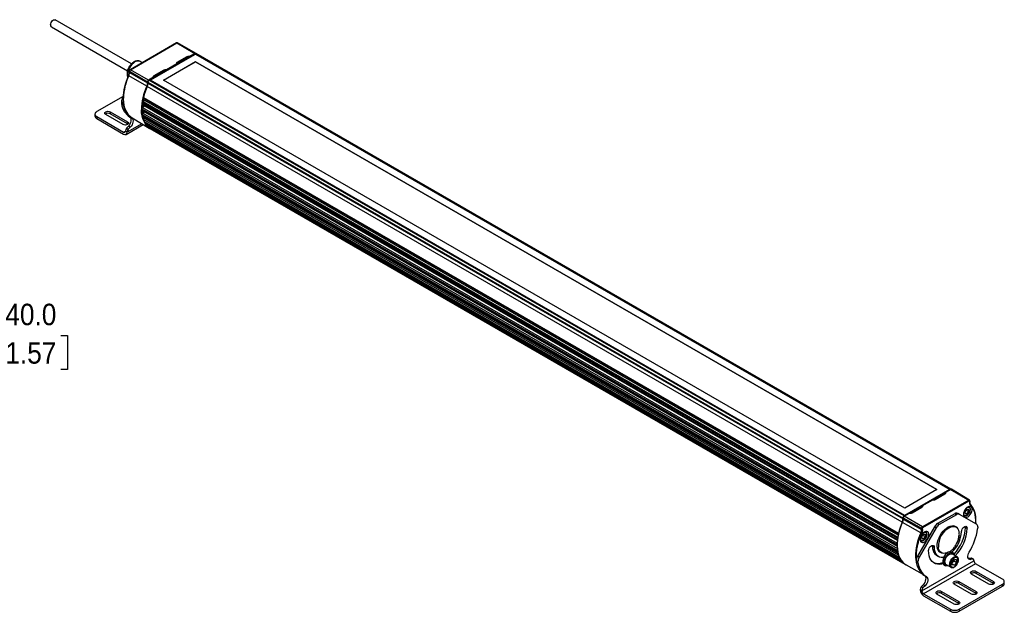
# Model space of a CAD drawing. Header units: millimetres. Extents: x 29 to 1295, y 0 to 796.
# Tile 4 of 4: x 806 to 1287, y 507 to 796. Entities that reach past the tile are written whole.
import ezdxf

# ---------------------------------------------------------------- set-up
doc = ezdxf.new("R2010")
doc.units = ezdxf.units.MM
doc.header["$LTSCALE"] = 3
doc.linetypes.add('SLD-Solid', pattern=[0])
doc.layers.add('DIMENSIONS', color=140, linetype='SLD-Solid', lineweight=25)
doc.styles.add('SLDTEXTSTYLE0', font='GOTHIC.TTF', dxfattribs={"width": 0.913})
doc.dimstyles.new('SLDDIMSTYLE1', dxfattribs={"dimtxt": 10.5, "dimasz": 10.5, "dimexe": 0, "dimexo": 0.0625, "dimgap": 2.625, "dimtad": 0, "dimtih": 1, "dimtoh": 1, "dimdec": 1, "dimrnd": 1e-09, "dimzin": 4, "dimdsep": 46, "dimtxsty": 'SLDTEXTSTYLE0', "dimsah": 1, "dimcen": 0.09, "dimadec": 0, "dimazin": 1, "dimtfac": 1, "dimtdec": 1, "dimtofl": 0, "dimtmove": 0, "dimatfit": 3, "dimfxl": 0, "dimfrac": 2, "dimtolj": 1, "dimtzin": 12, "dimarcsym": 0})

# ---------------------------------------------------------------- blocks, each defined once
blk = doc.blocks.new('_D_15')
at = {"layer": 'DIMENSIONS'}
for p, q in [((697.85, 696.66), (772.37, 696.66)), ((762.85, 696.66), (762.85, 656.66)), ((697.85, 656.66), (723.85, 656.66)), ((729.85, 656.66), (772.37, 656.66)), ((762.85, 642.01), (762.85, 656.66)), ((781.9, 642.01), (762.85, 642.01)), ((798.56, 641.93), (795.36, 641.93)), ((795.36, 641.93), (795.36, 625.26)), ((825.71, 641.93), (828.91, 641.93)), ((828.91, 641.93), (828.91, 625.26)), ((795.36, 625.26), (798.56, 625.26)), ((828.91, 625.26), (825.71, 625.26))]:
    blk.add_line(p, q, dxfattribs=at)
for points in [[(762.85, 696.66), (759.85, 686.16), (765.85, 686.16)], [(762.85, 656.66), (765.85, 667.16), (759.85, 667.16)]]:
    blk.add_solid(points, dxfattribs=at)
at = {"layer": 'DIMENSIONS', "char_height": 10.5, "attachment_point": 1, "style": 'SLDTEXTSTYLE0'}
for s, insert in [('40.0', (798.56, 657.48)), ('1.57', (798.56, 638.67))]:
    blk.add_mtext(s, dxfattribs=dict(at, insert=insert))

msp = doc.modelspace()

# ---------------------------------------------------------------- linework, layer by layer
for p, q in [((860.26, 774.84), (823, 796.35)), ((821.05, 792.98), (858.31, 771.46)), ((882.22, 785.05), (859.53, 771.95)), ((859.68, 771.94), (882.37, 785.04)), ((882.37, 785.04), (891.28, 779.98)), ((891.62, 780.02), (882.66, 785.07)), ((865.47, 775.38), (864.42, 775.99)), ((891.28, 779.98), (868.59, 766.88)), ((869.31, 766.81), (891.18, 779.43)), ((891.52, 779.53), (869.46, 766.8)), ((875.82, 766.8), (891.52, 775.86)), ((891.52, 775.81), (875.86, 766.77)), ((882.64, 775.59), (887.44, 778.36)), ((891.28, 779.98), (888.79, 778.54)), ((891.18, 779.6), (891.18, 779.44)), ((891.41, 779.47), (891.18, 779.6)), ((891.5, 779.91), (891.29, 779.79)), ((1260.52, 566.63), (891.29, 779.79)), ((891.5, 779.91), (1260.73, 566.76)), ((891.52, 779.53), (1260.42, 566.57)), ((891.52, 775.86), (1254.05, 566.57)), ((891.52, 775.86), (891.52, 775.81)), ((1254.01, 566.55), (891.52, 775.81)), ((1261.11, 566.79), (891.87, 779.95)), ((859.18, 771.35), (859.18, 770.8)), ((859.27, 771.23), (868.1, 766.04)), ((859.27, 770.68), (859.27, 771.23)), ((859.27, 770.68), (868.1, 765.49)), ((868.59, 766.88), (859.68, 771.94)), ((871.4, 769.1), (876.21, 771.88)), ((882.49, 774.91), (877.37, 771.95)), ((867.72, 763.85), (858.87, 768.98)), ((868.1, 766.04), (868.1, 765.49)), ((868.27, 765.81), (1237.51, 552.65)), ((868.27, 765.81), (868.27, 765.34)), ((871.08, 768.32), (868.59, 766.88)), ((869.01, 766.93), (868.8, 766.81)), ((1238.04, 553.65), (868.8, 766.81)), ((1238.25, 553.77), (869.01, 766.93)), ((1238.32, 553.78), (869.09, 766.94)), ((869.46, 766.8), (869.46, 766.72)), ((1238.35, 553.84), (869.46, 766.8)), ((1238.35, 557.51), (875.82, 766.8)), ((1237.14, 550.58), (867.9, 763.74)), ((868.27, 765.34), (1237.51, 552.18)), ((856.15, 758.91), (843.24, 751.46)), ((855.35, 756.22), (856.2, 755.73)), ((855.35, 756.22), (855.35, 755.75)), ((855.97, 758.31), (856.22, 758.75)), ((855.97, 758.31), (856.13, 758.22)), ((865.57, 755.94), (1234.8, 542.78)), ((865.88, 756.42), (1234.99, 543.33)), ((866.06, 758.41), (1235.3, 545.25)), ((866.78, 756.94), (866.12, 756.55)), ((866.14, 758.08), (1235.26, 544.98)), ((1235.17, 544.27), (866.78, 756.94)), ((849.88, 751.37), (858.36, 746.47)), ((849.88, 751.37), (849.88, 750.39)), ((855.35, 755.75), (856.2, 755.26)), ((856.24, 754.82), (855.39, 755.31)), ((856.2, 755.26), (856.2, 755.73)), ((865.3, 752.89), (1234.54, 539.73)), ((1234.54, 539.04), (865.3, 752.19)), ((865.4, 752), (1234.59, 538.87)), ((1234.7, 542.05), (865.47, 755.21)), ((865.56, 754.95), (1234.71, 541.84)), ((865.69, 750.59), (865.57, 751.9)), ((865.62, 753.43), (1234.66, 540.39)), ((865.64, 754.42), (865.69, 754.87)), ((866.78, 754.1), (865.79, 753.53)), ((865.9, 750.73), (865.81, 751.76)), ((866.74, 751.22), (865.9, 750.73)), ((866.89, 754.18), (866.78, 754.1)), ((1234.79, 541.66), (866.78, 754.1)), ((842.36, 750.23), (842.36, 749.25)), ((843.24, 749.01), (843.24, 748.03)), ((843.24, 749.01), (856.39, 741.42)), ((843.24, 748.03), (856.39, 740.44)), ((856.11, 745.18), (847.63, 750.07)), ((858.36, 745.49), (849.88, 750.39)), ((858.36, 745.49), (858.36, 746.47)), ((859.47, 748.8), (860.31, 748.31)), ((860.54, 748.37), (868.86, 743.45)), ((865.47, 750.06), (1234.7, 536.91)), ((1234.8, 536.29), (865.57, 749.45)), ((865.65, 749.31), (1234.89, 536.15)), ((865.78, 750.67), (1234.74, 537.67)), ((1235.3, 534.4), (866.06, 747.55)), ((1235.14, 535.32), (866.36, 748.21)), ((866.78, 748.45), (866.42, 748.24)), ((866.43, 746.62), (1235.67, 533.46)), ((866.46, 746.59), (1235.69, 533.44)), ((866.94, 748.57), (866.78, 748.45)), ((1235.01, 535.88), (866.78, 748.45)), ((867.04, 746.17), (866.97, 746.3)), ((856.39, 741.42), (857.24, 741.91)), ((857.24, 742.05), (858.08, 741.56)), ((857.24, 742.05), (857.24, 741.91)), ((857.59, 740.32), (865.98, 745.16)), ((857.79, 743.29), (858.79, 744.3)), ((857.79, 743.29), (858.63, 742.8)), ((865.28, 745.57), (858.08, 741.42)), ((858.08, 741.42), (858.08, 741.56)), ((858.58, 745.33), (858.36, 745.49)), ((858.63, 742.8), (859.64, 743.81)), ((859.64, 743.81), (858.79, 744.3)), ((1236.21, 532.54), (866.97, 745.7)), ((1236.21, 532.44), (866.97, 745.6)), ((867.63, 744.66), (1236.87, 531.51)), ((867.64, 744.65), (1236.88, 531.49)), ((1237.58, 530.81), (868.34, 743.97)), ((1237.6, 530.72), (868.36, 743.88)), ((869.21, 743.2), (1238.45, 530.04)), ((869.21, 743.2), (1238.44, 530.05)), ((869.21, 743.2), (869.21, 743.2)), ((870.1, 742.68), (870.11, 742.68)), ((870.11, 742.68), (1239.34, 529.53)), ((1238.12, 553.56), (1260.81, 566.66)), ((1260.42, 566.57), (1238.35, 553.84)), ((1254.05, 566.57), (1238.35, 557.51)), ((1253.19, 561.67), (1258, 564.44)), ((1258, 564.45), (1253.2, 561.67)), ((1258.21, 564.63), (1258.22, 564.64)), ((1258.33, 565.22), (1260.82, 566.66)), ((1260.42, 566.57), (1260.42, 566.5)), ((1260.52, 566.63), (1260.73, 566.76)), ((1260.69, 566.68), (1260.67, 566.67)), ((1260.82, 566.66), (1269.73, 561.42)), ((1270.02, 561.45), (1261.16, 566.69)), ((1246.91, 558.63), (1252.03, 561.59)), ((1269.73, 561.42), (1247.04, 548.32)), ((1247.25, 547.96), (1269.94, 561.06)), ((1270.14, 560.94), (1270.14, 560.39)), ((1270.22, 560.51), (1270.22, 561.06)), ((1238.04, 553.65), (1238.25, 553.77)), ((1238.13, 553.56), (1240.62, 555)), ((1238.35, 553.77), (1238.35, 553.84)), ((1241.95, 555.18), (1246.76, 557.96)), ((1246.77, 557.96), (1241.96, 555.19)), ((1246.92, 558.08), (1246.96, 558.11)), ((1262.81, 554.77), (1254.38, 549.91)), ((1263.65, 554.28), (1255.23, 549.42)), ((1263.65, 554.28), (1262.81, 554.77)), ((1265.12, 554.43), (1264.28, 554.92)), ((1273.44, 549.63), (1265.12, 554.43)), ((1267.24, 553.82), (1267.13, 553.9)), ((1267.13, 553.87), (1267.29, 553.78)), ((1267.18, 554.95), (1267.25, 555.36)), ((1267.29, 553.78), (1267.24, 553.82)), ((1267.93, 555.95), (1268.78, 557)), ((1267.93, 554.81), (1267.93, 555.95)), ((1267.93, 555.23), (1268.78, 554.74)), ((1268.78, 554.74), (1267.93, 554.81)), ((1268.56, 556.41), (1268.53, 556.69)), ((1268.56, 556.41), (1269.62, 555.79)), ((1268.78, 557), (1269.62, 556.92)), ((1269.62, 555.79), (1268.78, 554.74)), ((1269.62, 556.92), (1269.62, 555.79)), ((1269.65, 558.28), (1269.86, 558.19)), ((1269.84, 558.2), (1269.68, 558.29)), ((1246.24, 545.37), (1237.26, 550.53)), ((1237.51, 552.18), (1237.51, 552.65)), ((1237.64, 552.71), (1246.63, 547.61)), ((1237.64, 552.16), (1237.64, 552.71)), ((1237.64, 552.16), (1246.63, 547.06)), ((1247.04, 548.32), (1238.13, 553.56)), ((1255.23, 549.42), (1254.38, 549.91)), ((1273.1, 550.23), (1273.06, 549.84)), ((1273.18, 550.5), (1273.19, 550.85)), ((1252.91, 548.36), (1244.6, 533.96)), ((1253.76, 547.87), (1245.45, 533.47)), ((1246.63, 547.61), (1246.63, 547.06)), ((1246.71, 543.7), (1247.56, 544.75)), ((1247.05, 547.06), (1247.05, 547.61)), ((1247.35, 544.16), (1247.32, 544.45)), ((1247.35, 544.16), (1248.41, 543.55)), ((1247.56, 544.75), (1248.41, 544.68)), ((1248.41, 544.68), (1248.41, 543.55)), ((1248.44, 546.03), (1248.64, 545.94)), ((1248.62, 545.95), (1248.47, 546.04)), ((1253.76, 547.87), (1252.91, 548.36)), ((1263.47, 548.14), (1262.3, 548.81)), ((1262.93, 548.45), (1262.67, 548.72)), ((1268.03, 548.09), (1267.96, 548.57)), ((1268.03, 548.09), (1268.88, 547.6)), ((1274.06, 548.26), (1274.06, 547.79)), ((1234.8, 541.8), (1234.69, 540.67)), ((1246.02, 541.57), (1245.91, 541.66)), ((1245.92, 541.62), (1246.07, 541.54)), ((1245.97, 542.7), (1246.03, 543.11)), ((1246.07, 541.54), (1246.02, 541.57)), ((1246.71, 542.57), (1246.71, 543.7)), ((1246.71, 542.98), (1247.56, 542.49)), ((1247.56, 542.49), (1246.71, 542.57)), ((1248.41, 543.55), (1247.56, 542.49)), ((1251.91, 538.78), (1251.83, 539.26)), ((1252.76, 538.29), (1251.91, 538.78)), ((1253.87, 534.46), (1254.72, 533.97)), ((1255.1, 536.34), (1256.27, 535.67)), ((1261.92, 535.57), (1261.24, 535.96)), ((1263.91, 533.73), (1261.62, 535.05)), ((1235.74, 533.43), (1235.8, 533.44)), ((1236.23, 532.62), (1236.21, 532.54)), ((1236.94, 531.49), (1236.98, 531.51)), ((1237.58, 530.85), (1237.58, 530.81)), ((1238.69, 529.96), (1238.53, 530.05)), ((1239.07, 529.73), (1246.9, 525.32)), ((1243.98, 531.87), (1244.83, 531.38)), ((1243.98, 531.87), (1243.98, 531.4)), ((1244.83, 530.91), (1243.98, 531.4)), ((1244.86, 530.47), (1244.02, 530.96)), ((1245.45, 533.47), (1244.6, 533.96)), ((1244.83, 530.91), (1244.83, 531.38)), ((1246.71, 517.07), (1272.17, 531.76)), ((1273.02, 530.29), (1247.56, 515.6)), ((1257.64, 529.72), (1258.32, 529.33)), ((1258.62, 529.85), (1260.91, 528.53)), ((1261.61, 531.08), (1262.67, 532.4)), ((1261.61, 529.66), (1261.61, 531.08)), ((1261.61, 530.18), (1262.67, 529.57)), ((1262.67, 529.57), (1261.61, 529.66)), ((1262.45, 531.62), (1262.4, 532.07)), ((1262.45, 531.62), (1263.73, 530.89)), ((1262.67, 532.4), (1263.73, 532.3)), ((1263.73, 530.89), (1262.67, 529.57)), ((1263.73, 532.3), (1263.73, 530.89)), ((1269.5, 532.84), (1269.77, 532.86)), ((1270.77, 533), (1269.77, 532.86)), ((1269.77, 532.86), (1270.62, 532.37)), ((1271.62, 532.51), (1270.62, 532.37)), ((1271.62, 532.51), (1270.77, 533)), ((1271.92, 532.46), (1271.07, 532.95)), ((1272.17, 531.91), (1272.17, 531.76)), ((1286.17, 522.7), (1273.02, 530.29)), ((1260.91, 528.53), (1260.88, 528.55)), ((1279.53, 520.34), (1271.05, 525.24)), ((1273.29, 526.53), (1281.78, 521.64)), ((1273.29, 525.55), (1273.29, 526.53)), ((1281.78, 520.66), (1273.29, 525.55)), ((1248.09, 524.45), (1248.94, 523.96)), ((1271.05, 515.44), (1262.56, 520.34)), ((1264.81, 521.64), (1273.29, 516.74)), ((1264.81, 520.66), (1264.81, 521.64)), ((1273.29, 515.76), (1264.81, 520.66)), ((1264.96, 508.01), (1286.17, 520.25)), ((1281.78, 520.66), (1281.78, 521.64)), ((1282, 520.5), (1281.78, 520.66)), ((1286.17, 519.27), (1286.17, 520.25)), ((1287.05, 520.5), (1287.05, 521.48)), ((1245.87, 517.7), (1246.71, 517.21)), ((1245.87, 517.7), (1245.87, 517.56)), ((1247.42, 519.95), (1246.41, 518.94)), ((1247.26, 518.45), (1246.41, 518.94)), ((1246.71, 517.07), (1246.71, 517.21)), ((1248.27, 519.46), (1247.26, 518.45)), ((1248.27, 519.46), (1247.42, 519.95)), ((1247.56, 515.6), (1260.71, 508.01)), ((1262.56, 510.54), (1254.07, 515.44)), ((1256.32, 516.74), (1264.81, 511.84)), ((1256.32, 515.76), (1256.32, 516.74)), ((1264.81, 510.86), (1256.32, 515.76)), ((1264.96, 507.03), (1286.17, 519.27)), ((1273.29, 515.76), (1273.29, 516.74)), ((1273.51, 515.6), (1273.29, 515.76)), ((1247.56, 514.62), (1260.71, 507.03)), ((1264.81, 510.86), (1264.81, 511.84)), ((1265.03, 510.7), (1264.81, 510.86)), ((1260.71, 508.01), (1260.71, 507.03)), ((1264.96, 508.01), (1264.96, 507.03))]:
    msp.add_line(p, q)
at = {"flags": 128}
for points in [[(820.64, 793.87), (820.72, 794.43), (820.93, 795.01), (821.27, 795.56), (821.68, 796.01), (822.14, 796.32), (822.58, 796.44), (822.96, 796.38), (823, 796.35)], [(861.9, 775.75), (861.16, 775.23), (860.46, 774.56), (859.81, 773.76), (859.26, 772.86), (858.83, 771.92), (858.52, 770.96), (858.37, 770.03), (858.37, 769.17), (858.52, 768.42), (858.53, 768.4)], [(860.54, 748.37), (859.9, 748.81), (858.98, 749.63), (858.18, 750.63), (857.52, 751.78), (856.99, 753.09), (856.61, 754.53), (856.38, 756.1), (856.29, 757.77), (856.29, 758.12)], [(847.63, 750.07), (847.28, 750.37), (847.16, 750.72), (847.28, 751.07), (847.63, 751.37), (848.14, 751.57), (848.75, 751.64), (849.36, 751.57), (849.88, 751.37)], [(868.35, 743.9), (867.83, 744.4), (867.03, 745.4), (866.36, 746.56), (865.83, 747.88), (865.45, 749.33), (865.21, 750.9), (865.13, 752.32)], [(858.36, 746.47), (858.71, 746.18), (858.83, 745.82), (858.71, 745.47), (858.36, 745.18), (857.84, 744.98), (857.24, 744.91), (856.63, 744.98), (856.11, 745.18)], [(858.79, 744.3), (859.26, 744.86), (859.65, 745.49), (859.94, 746.17), (860.11, 746.85), (860.16, 747.49), (860.07, 748.04), (859.86, 748.47), (859.57, 748.74)], [(860.38, 748.27), (860.71, 747.98), (860.92, 747.55), (861.01, 747), (860.96, 746.36), (860.79, 745.68), (860.5, 745), (860.11, 744.37), (859.64, 743.81)], [(867.63, 744.66), (867.64, 744.65), (867.64, 744.65)], [(868.36, 744.24), (868.36, 744.16), (868.34, 743.97)], [(1261.23, 566.65), (1261.2, 566.71), (1261.13, 566.78), (1261.05, 566.82), (1260.95, 566.83), (1260.85, 566.81), (1260.73, 566.76)], [(1267.08, 554.4), (1267.16, 553.78), (1267.39, 553.3), (1267.75, 553), (1268.22, 552.89), (1268.77, 552.98), (1269.35, 553.26), (1269.91, 553.73), (1270.42, 554.33), (1270.85, 555.03), (1271.15, 555.77), (1271.3, 556.5), (1271.3, 557.17), (1271.15, 557.72), (1270.85, 558.12), (1270.42, 558.33), (1269.91, 558.34), (1269.35, 558.15), (1268.77, 557.77), (1268.22, 557.24), (1267.75, 556.58), (1267.39, 555.85), (1267.16, 555.11), (1267.08, 554.4)], [(1268.52, 557.51), (1268.78, 557.71), (1269.36, 557.92), (1269.65, 557.91), (1269.9, 557.82), (1270.11, 557.64), (1270.26, 557.4), (1270.37, 556.79), (1270.26, 556.05), (1270.11, 555.63), (1269.9, 555.22), (1269.65, 554.83), (1269.36, 554.5), (1268.78, 554.03), (1268.19, 553.82), (1267.91, 553.83), (1267.65, 553.92), (1267.44, 554.1), (1267.3, 554.34), (1267.18, 554.95), (1267.18, 554.95)], [(1245.86, 542.15), (1245.94, 541.54), (1246.17, 541.06), (1246.54, 540.75), (1247.01, 540.64), (1247.55, 540.73), (1248.13, 541.02), (1248.7, 541.48), (1249.21, 542.08), (1249.63, 542.78), (1249.93, 543.52), (1250.09, 544.26), (1250.09, 544.92), (1249.93, 545.48), (1249.63, 545.87), (1249.21, 546.08), (1248.7, 546.1), (1248.13, 545.9), (1247.55, 545.53), (1247.01, 544.99), (1246.54, 544.33), (1246.17, 543.6), (1245.94, 542.86), (1245.86, 542.15)], [(1256.72, 535.47), (1256.35, 535.54), (1255.69, 535.83), (1255.14, 536.3), (1254.71, 536.95), (1254.41, 537.74), (1254.26, 538.65), (1254.26, 539.67), (1254.41, 540.76), (1254.71, 541.89), (1255.14, 543.03), (1255.69, 544.14), (1256.35, 545.19), (1257.1, 546.16), (1257.92, 547.01), (1258.78, 547.72), (1259.66, 548.27), (1260.54, 548.65), (1261.38, 548.84), (1262.17, 548.83), (1262.88, 548.64), (1263.49, 548.26), (1263.87, 547.85)], [(1260.36, 548.04), (1260.75, 548.21), (1261.61, 548.44), (1262.41, 548.47), (1263.14, 548.3), (1263.77, 547.94), (1264.27, 547.39), (1264.65, 546.68), (1264.88, 545.82), (1264.91, 545.61)], [(1266.12, 546.01), (1266.21, 546.6), (1266.45, 547.22), (1266.81, 547.79), (1267.26, 548.23), (1267.74, 548.51), (1268.19, 548.58), (1268.56, 548.44), (1268.8, 548.1), (1268.88, 547.6)], [(1250, 536.7), (1250.08, 537.29), (1250.32, 537.91), (1250.69, 538.48), (1251.14, 538.93), (1251.62, 539.2), (1252.07, 539.27), (1252.44, 539.13), (1252.68, 538.79), (1252.76, 538.29)], [(1234.67, 538.78), (1234.75, 537.57), (1234.98, 536), (1235.37, 534.55), (1235.9, 533.24), (1236.56, 532.07), (1237.36, 531.07), (1238.29, 530.24), (1239.07, 529.73)], [(1257.14, 530.25), (1256.52, 530.1), (1255.42, 529.97), (1254.38, 530.03), (1253.42, 530.28), (1252.56, 530.72), (1251.8, 531.34), (1251.17, 532.12), (1250.66, 533.07), (1250.3, 534.16), (1250.08, 535.38), (1250, 536.7)], [(1251.91, 538.78), (1251.99, 537.68), (1252.21, 536.68), (1252.57, 535.82), (1253.07, 535.11), (1253.69, 534.56), (1253.87, 534.46)], [(1252.76, 538.29), (1252.83, 537.19), (1253.06, 536.19), (1253.42, 535.33), (1253.92, 534.62), (1254.54, 534.08), (1255.28, 533.71), (1256.1, 533.54), (1257, 533.56), (1257.51, 533.65)], [(1259.8, 535.99), (1258.98, 535.61), (1258.12, 535.38), (1257.32, 535.35), (1256.59, 535.51), (1255.97, 535.88), (1255.46, 536.42), (1255.08, 537.13), (1254.85, 537.99), (1254.8, 538.45)], [(1255.37, 536.07), (1255.5, 536.03), (1255.73, 535.98)], [(1261.24, 535.96), (1260.81, 536.11), (1260.23, 536.09), (1259.6, 535.87), (1258.96, 535.45), (1258.36, 534.88), (1257.82, 534.17), (1257.38, 533.38), (1257.07, 532.56), (1256.92, 531.75), (1256.92, 531.02), (1257.07, 530.39), (1257.38, 529.93), (1257.64, 529.72)], [(1259.62, 529.28), (1259.04, 529.17), (1258.5, 529.25), (1258.06, 529.53), (1257.75, 530), (1257.59, 530.62), (1257.59, 531.36), (1257.75, 532.17), (1258.06, 532.99), (1258.5, 533.78), (1259.04, 534.48), (1259.64, 535.06), (1260.28, 535.48), (1260.91, 535.7), (1261.48, 535.72), (1261.98, 535.53), (1262.35, 535.15), (1262.59, 534.61), (1262.62, 534.47)], [(1258, 531.23), (1258.08, 531.93), (1258.31, 532.68), (1258.67, 533.41), (1259.14, 534.06), (1259.69, 534.6), (1260.27, 534.98), (1260.83, 535.17), (1261.34, 535.16), (1261.62, 535.05)], [(1270.62, 532.37), (1270.15, 532.38), (1269.76, 532.57), (1269.46, 532.91), (1269.29, 533.39), (1269.25, 533.97), (1269.33, 534.62), (1269.55, 535.3), (1269.88, 535.97)], [(1260.29, 529.9), (1260.37, 530.61), (1260.6, 531.35), (1260.96, 532.08), (1261.44, 532.74), (1261.98, 533.28), (1262.56, 533.66), (1263.12, 533.85), (1263.63, 533.84), (1263.92, 533.72)], [(1272.17, 531.91), (1272.16, 532.05), (1272.13, 532.18), (1272.08, 532.29), (1272.02, 532.38), (1271.94, 532.45), (1271.84, 532.49), (1271.74, 532.51), (1271.62, 532.51)], [(1239.35, 529.53), (1239.75, 529.35), (1239.77, 529.34)], [(1271.05, 525.24), (1270.7, 525.53), (1270.58, 525.89), (1270.7, 526.24), (1271.05, 526.53), (1271.56, 526.73), (1272.17, 526.8), (1272.78, 526.73), (1273.29, 526.53)], [(1247.42, 519.95), (1247.89, 520.51), (1248.28, 521.15), (1248.57, 521.83), (1248.74, 522.5), (1248.79, 523.14), (1248.7, 523.69), (1248.49, 524.13), (1248.19, 524.4)], [(1249.01, 523.93), (1249.33, 523.64), (1249.55, 523.2), (1249.64, 522.65), (1249.59, 522.01), (1249.42, 521.34), (1249.13, 520.66), (1248.73, 520.02), (1248.27, 519.46)], [(1262.56, 520.34), (1262.22, 520.64), (1262.09, 520.99), (1262.22, 521.34), (1262.56, 521.64), (1263.08, 521.83), (1263.68, 521.9), (1264.29, 521.83), (1264.81, 521.64)], [(1281.78, 521.64), (1282.12, 521.34), (1282.24, 520.99), (1282.12, 520.64), (1281.78, 520.34), (1281.26, 520.14), (1280.65, 520.07), (1280.05, 520.14), (1279.53, 520.34)], [(1254.07, 515.44), (1253.73, 515.74), (1253.61, 516.09), (1253.73, 516.44), (1254.07, 516.74), (1254.59, 516.94), (1255.2, 517.01), (1255.81, 516.94), (1256.32, 516.74)], [(1273.29, 516.74), (1273.64, 516.44), (1273.76, 516.09), (1273.64, 515.74), (1273.29, 515.44), (1272.78, 515.24), (1272.17, 515.17), (1271.56, 515.24), (1271.05, 515.44)], [(1264.81, 511.84), (1265.15, 511.54), (1265.27, 511.19), (1265.15, 510.84), (1264.81, 510.54), (1264.29, 510.34), (1263.68, 510.27), (1263.08, 510.34), (1262.56, 510.54)]]:
    msp.add_lwpolyline(points, dxfattribs=at)
for centre, radius, start, end in [((821.57, 793.75), 0.938, 172.8534, 235.8344), ((882.28, 784.92), 0.149, 54.8867, 114.4743), ((882.54, 784.8), 0.293, 66.2111, 125.5723), ((891.48, 779.7), 0.348, 66.2151, 125.5719), ((863.37, 773.72), 2.5, 65.3276, 125.9828), ((891.41, 779.59), 0.231, 122.6055, 177.3945), ((891.06, 779.62), 0.424, 33.992, 57.5131), ((891.72, 779.61), 0.372, 65.2304, 126.08), ((855, 770.78), 4.27, 335.1976, 358.6373), ((859.33, 771.36), 0.149, 185.3354, 245.1377), ((859.33, 770.81), 0.15, 186.8679, 245.005), ((860.16, 771.19), 0.891, 122.6055, 177.3945), ((859.59, 771.82), 0.149, 54.8734, 114.6291), ((884.44, 757.17), 28.16, 155.2037, 178.0691), ((858.93, 769.15), 0.172, 208.592, 251.9639), ((869.16, 765.99), 1.06, 122.6055, 177.3945), ((868.3, 766.41), 0.421, 241.7707, 266.4803), ((869.4, 765.86), 1.12, 122.1093, 182.291), ((868.36, 766.52), 0.426, 33.2825, 57.4823), ((869.06, 766.87), 0.0754, 65.6929, 125.6176), ((893.07, 752.1), 27.94, 155.1191, 179.5456), ((897.72, 750.47), 32.63, 156.01, 165.9234), ((863.98, 765.58), 4.12, 335.1976, 358.6373), ((868.59, 765.38), 1.76, 240.498, 247.338), ((864.23, 765.44), 4.04, 335.1976, 358.6373), ((859.67, 756.07), 4.33, 148.8563, 178.0435), ((859.8, 755.69), 3.61, 164.3212, 179.3523), ((890.25, 752.18), 24.97, 171.3375, 173.025), ((866.26, 755.83), 0.704, 122.9173, 170.7714), ((866.32, 758.29), 0.283, 156.0084, 230.0739), ((866.08, 758.04), 1.3, 302.6666, 332.7967), ((843.7, 750.23), 1.31, 110.7834, 249.2166), ((857.78, 755.74), 2.43, 179.7386, 190.2596), ((864.41, 756.43), 9.09, 187.1184, 237.054), ((858.63, 755.25), 2.43, 179.7386, 190.2596), ((865.24, 755.94), 9.07, 187.0881, 237.6083), ((865.99, 752.85), 0.694, 122.6593, 176.6725), ((885.1, 752.54), 19.8, 178.9977, 181.0023), ((865.52, 752.18), 0.222, 175.5535, 234.6932), ((865.7, 755.14), 0.245, 164.2134, 233.3802), ((843.86, 749.4), 1.51, 185.6948, 245.6253), ((848.76, 748.42), 2.26, 60.5043, 126.871), ((866.14, 750.1), 0.672, 122.0224, 182.9693), ((880.37, 752.18), 15.05, 188.0858, 190.4509), ((865.76, 749.47), 0.192, 186.576, 237.4842), ((866.69, 747.66), 0.64, 120.9033, 189.8139), ((876.37, 751.12), 10.91, 199.0777, 204.3407), ((866.49, 746.64), 0.0563, 202.9191, 239.1239), ((856.72, 741.82), 0.524, 230.7967, 9.214), ((859.11, 741.96), 1.87, 134.9114, 177.1174), ((859.96, 741.47), 1.87, 134.9114, 177.1174), ((867.09, 745.65), 0.131, 158.7209, 205.0034), ((865.98, 746.05), 1.05, 340.4273, 11.5893), ((874.21, 749.98), 8.46, 211.2232, 218.9781), ((868.44, 743.94), 0.1, 163.915, 219.6008), ((873.25, 749.12), 7.17, 227.0481, 235.7088), ((857.05, 741.25), 1.05, 230.7967, 9.214), ((1260.65, 566.44), 0.232, 122.6907, 161.7926), ((1260.71, 566.5), 0.189, 58.9176, 84.9851), ((1261.02, 566.38), 0.339, 64.4932, 126.3427), ((1269.9, 561.2), 0.277, 63.5741, 127.3003), ((1269.48, 561.04), 0.459, 2.6294, 57.0819), ((1270.02, 560.96), 0.123, 350.786, 129.2033), ((1270.08, 561.08), 0.147, 293.7439, 354.7732), ((1270.08, 560.52), 0.143, 292.7742, 355.9057), ((1270.39, 559.2), 0.242, 317.2687, 53.9152), ((1260.98, 551.86), 12.16, 355.8442, 38.2525), ((1238.29, 553.72), 0.065, 34.8282, 129.6203), ((1263.67, 553.57), 1.48, 65.686, 125.6182), ((1264.52, 553.08), 1.48, 65.686, 125.6182), ((1261.54, 539.02), 26.87, 154.647, 180.5116), ((1266.95, 537.31), 32.63, 156.01, 165.9234), ((1233.47, 552.28), 4.04, 335.1976, 358.6373), ((1237.53, 551.03), 0.571, 232.6593, 241.0789), ((1233.51, 552.26), 4.12, 335.1976, 358.6373), ((1238.63, 552.7), 1.12, 122.1093, 182.291), ((1237.73, 552.88), 0.193, 215.1636, 242.0356), ((1237.73, 552.33), 0.193, 215.1636, 242.0356), ((1238.7, 552.66), 1.06, 122.6055, 177.3945), ((1238.02, 553.4), 0.189, 58.9176, 84.9851), ((1256.63, 546.31), 4.24, 121.9547, 151.1444), ((1257.47, 545.82), 4.24, 121.9547, 151.1444), ((1272.56, 548.4), 1.51, 354.3796, 54.302), ((1235.7, 545.14), 0.416, 163.7019, 195.4568), ((1270.31, 533.95), 26.65, 154.6196, 180.8513), ((1242.36, 547.16), 4.27, 335.1976, 358.6373), ((1247.03, 546.75), 1.59, 240.0999, 255.0618), ((1247.52, 547.57), 0.891, 122.6055, 177.3945), ((1246.84, 548.02), 0.459, 242.9222, 297.3664), ((1246.84, 547.47), 0.459, 242.9222, 297.3664), ((1246.79, 547.94), 0.459, 2.6294, 57.0819), ((1247.48, 547.59), 0.433, 122.6055, 177.3945), ((1265.43, 538.69), 10.63, 118.4779, 181.3163), ((1251.39, 546.74), 14.75, 312.6115, 357.1535), ((1247.29, 549.11), 20.77, 316.9652, 357.1737), ((1248.12, 548.63), 20.79, 316.0622, 357.1733), ((1241.67, 552.71), 32.8, 329.3133, 350.4982), ((1270.82, 547.8), 3.24, 351.1113, 359.8036), ((1235.14, 539.71), 0.604, 157.368, 177.8505), ((1254.34, 539.38), 19.8, 178.9977, 181.0023), ((1259.49, 539.02), 24.97, 171.3375, 173.025), ((1235.02, 542), 0.323, 170.0794, 207.5921), ((1235.5, 542.67), 0.71, 148.4885, 170.4471), ((1234.78, 539.02), 0.237, 176.5682, 223.46), ((1235.31, 536.95), 0.611, 150.2904, 184.157), ((1249.6, 539.02), 15.05, 188.0858, 190.4509), ((1234.98, 536.31), 0.178, 185.2663, 262.2976), ((1235.77, 534.51), 0.481, 157.6269, 194.3168), ((1245.61, 537.96), 10.91, 199.0777, 204.3407), ((1235.72, 533.49), 0.0557, 203.1667, 286.8145), ((1236.33, 532.5), 0.131, 158.7209, 205.0034), ((1243.44, 536.83), 8.46, 211.2232, 218.9781), ((1236.91, 531.55), 0.062, 222.7918, 300.4392), ((1237.68, 530.79), 0.1, 163.915, 219.6008), ((1242.48, 535.97), 7.17, 227.0481, 235.7088), ((1238.48, 530.11), 0.0767, 242.6917, 309.6522), ((1257.61, 533.84), 13.94, 181.1922, 202.3049), ((1248.3, 531.72), 4.33, 148.8563, 178.0435), ((1246.41, 531.39), 2.43, 179.7386, 190.2596), ((1253.04, 532.09), 9.09, 187.1184, 237.054), ((1249.15, 531.23), 4.33, 148.8563, 178.0435), ((1247.26, 530.9), 2.43, 179.7386, 190.2596), ((1253.87, 531.59), 9.07, 187.0881, 237.6083), ((1254.53, 536.63), 6.16, 249.3809, 292.9012), ((1259.49, 531.07), 1.5, 174.0671, 234.6207), ((1261.79, 529.75), 1.51, 174.2243, 232.9165), ((1270.85, 532.55), 0.46, 61.1458, 99.7782), ((1274.01, 531.85), 1.84, 182.6055, 237.3945), ((1239.39, 529.59), 0.0744, 174.2193, 237.7816), ((1272.18, 523.59), 2.26, 60.5043, 126.871), ((1263.7, 518.69), 2.26, 60.5043, 126.871), ((1285.71, 521.48), 1.31, 290.7834, 69.2166), ((1285.55, 520.65), 1.51, 294.3747, 354.3052), ((1247.74, 517.61), 1.87, 134.9114, 177.1174), ((1249.55, 517.73), 3.69, 182.6055, 237.3945), ((1248.59, 517.12), 1.87, 134.9114, 177.1174), ((1248.56, 517.15), 1.84, 182.6055, 237.3945), ((1255.21, 513.79), 2.26, 60.5043, 126.871), ((1262.84, 512.1), 4.61, 242.6097, 297.3903), ((1262.84, 511.12), 4.61, 242.6097, 297.3903)]:
    msp.add_arc(centre, radius, start, end)
for points, knots in [([(882.66, 785.07), (882.62, 785.08), (882.55, 785.11), (882.44, 785.12), (882.32, 785.1), (882.25, 785.07), (882.22, 785.05)], [0, 0, 0, 0, 0.259915, 0.515668, 0.763485, 1, 1, 1, 1]), ([(864.36, 776), (864.28, 776.05), (864.02, 776.21), (863.48, 776.32), (862.81, 776.31), (862.12, 776.13), (861.54, 775.85), (860.94, 775.47), (860.35, 774.98), (859.71, 774.27), (859.15, 773.47), (858.69, 772.61), (858.35, 771.7), (858.13, 770.79), (858.06, 769.9), (858.15, 769.1), (858.31, 768.53), (858.47, 768.29), (858.5, 768.24)], [0, 0, 0, 0, 0.026922, 0.091004, 0.155179, 0.221989, 0.287191, 0.326998, 0.400299, 0.473337, 0.546112, 0.618823, 0.69176, 0.765207, 0.839525, 0.914889, 0.981902, 1, 1, 1, 1]), ([(882.49, 774.91), (882.48, 774.92), (882.46, 774.95), (882.42, 774.99), (882.4, 775.04), (882.37, 775.1), (882.35, 775.17), (882.35, 775.26), (882.39, 775.35), (882.45, 775.44), (882.53, 775.52), (882.6, 775.56), (882.64, 775.59)], [0, 0, 0, 0, 0.061897, 0.124254, 0.187049, 0.250252, 0.373269, 0.500371, 0.622099, 0.750401, 0.871018, 1, 1, 1, 1]), ([(887.44, 778.36), (887.46, 778.37), (887.5, 778.39), (887.57, 778.42), (887.64, 778.45), (887.72, 778.48), (887.8, 778.5), (887.89, 778.52), (887.98, 778.54), (888.1, 778.55), (888.24, 778.57), (888.42, 778.57), (888.61, 778.56), (888.73, 778.55), (888.79, 778.54)], [0, 0, 0, 0, 0.057497, 0.116429, 0.176793, 0.238573, 0.301743, 0.366265, 0.432092, 0.499169, 0.620824, 0.745103, 0.87161, 1, 1, 1, 1]), ([(891.28, 779.98), (891.28, 779.98), (891.28, 779.98), (891.28, 779.98), (891.29, 779.98), (891.28, 779.98), (891.28, 779.98)], [0, 0, 0, 0, 0.005206, 0.47482, 0.738069, 1, 1, 1, 1]), ([(859.18, 770.8), (859.18, 770.78), (859.19, 770.59), (859.14, 770.23), (859.03, 769.75), (858.91, 769.37), (858.81, 769.15), (858.77, 769.07)], [0, 0, 0, 0, 0.0348667, 0.3743741, 0.634376, 0.8540127, 1, 1, 1, 1]), ([(859.53, 771.95), (859.48, 771.92), (859.39, 771.86), (859.28, 771.7), (859.2, 771.52), (859.19, 771.41), (859.18, 771.35)], [0, 0, 0, 0, 0.250002, 0.500002, 0.750002, 1, 1, 1, 1]), ([(876.21, 771.88), (876.23, 771.89), (876.27, 771.91), (876.33, 771.94), (876.4, 771.96), (876.49, 771.99), (876.61, 772.02), (876.77, 772.04), (876.93, 772.04), (877.09, 772.02), (877.24, 772), (877.33, 771.97), (877.37, 771.95)], [0, 0, 0, 0, 0.0655, 0.12907, 0.19055, 0.249792, 0.378083, 0.499846, 0.628999, 0.755576, 0.879293, 1, 1, 1, 1]), ([(858.68, 750.28), (857.1, 752.15), (856.27, 754.93), (856.32, 761.62), (857.21, 765.38), (858.84, 769.07)], [0, 0, 0, 0, 0.5, 0.5, 1, 1, 1, 1]), ([(868.59, 766.88), (868.59, 766.88), (868.59, 766.88), (868.59, 766.88), (868.59, 766.88), (868.59, 766.88), (868.59, 766.88)], [0, 0, 0, 0, 0.290261, 0.499903, 0.70943, 1, 1, 1, 1]), ([(871.08, 768.32), (871.07, 768.34), (871.06, 768.38), (871.05, 768.44), (871.04, 768.5), (871.04, 768.56), (871.04, 768.62), (871.06, 768.68), (871.08, 768.75), (871.11, 768.82), (871.17, 768.9), (871.23, 768.98), (871.31, 769.04), (871.37, 769.08), (871.4, 769.1)], [0, 0, 0, 0, 0.073592, 0.146615, 0.219013, 0.290722, 0.361671, 0.431786, 0.500989, 0.60768, 0.711089, 0.81102, 0.907344, 1, 1, 1, 1]), ([(871.41, 769.09), (871.32, 769.04), (871.25, 768.98), (871.14, 768.86), (871.1, 768.79), (871.05, 768.66), (871.04, 768.59), (871.04, 768.46), (871.06, 768.39), (871.08, 768.32)], [0, 0, 0, 0, 0.25, 0.25, 0.5, 0.5, 0.75, 0.75, 1, 1, 1, 1]), ([(868.27, 765.44), (868.25, 765.44), (868.18, 765.45), (868.13, 765.47), (868.1, 765.49)], [0, 0, 0, 0, 0.392028, 1, 1, 1, 1]), ([(856.23, 758.9), (856.23, 758.87), (856.21, 758.64), (856.22, 758.43), (856.22, 758.25)], [0, 0, 0, 0, 0.158216, 1, 1, 1, 1]), ([(865.9, 756.43), (865.96, 756.84), (866.04, 757.38), (866.19, 757.94), (866.22, 758.07)], [0, 0, 0, 0, 0.7552955, 1, 1, 1, 1]), ([(866.12, 756.55), (866.17, 756.93), (866.24, 757.39), (866.36, 757.86), (866.38, 757.94)], [0, 0, 0, 0, 0.825383, 1, 1, 1, 1]), ([(865.58, 753.44), (865.58, 753.54), (865.57, 753.86), (865.62, 754.19), (865.64, 754.42)], [0, 0, 0, 0, 0.321682, 1, 1, 1, 1]), ([(865.79, 753.53), (865.79, 753.64), (865.79, 754.03), (865.84, 754.44), (865.87, 754.72)], [0, 0, 0, 0, 0.298644, 1, 1, 1, 1]), ([(866.23, 748.09), (866.16, 748.27), (866.03, 748.6), (865.97, 748.97), (865.94, 749.15)], [0, 0, 0, 0, 0.54888, 1, 1, 1, 1]), ([(866.44, 748.25), (866.36, 748.43), (866.27, 748.67), (866.22, 748.93), (866.21, 748.99)], [0, 0, 0, 0, 0.795361, 1, 1, 1, 1]), ([(1258, 564.44), (1258.08, 564.49), (1258.15, 564.55), (1258.26, 564.67), (1258.3, 564.74), (1258.35, 564.87), (1258.37, 564.94), (1258.36, 565.08), (1258.35, 565.15), (1258.33, 565.22)], [0, 0, 0, 0, 0.25, 0.25, 0.5, 0.5, 0.75, 0.75, 1, 1, 1, 1]), ([(1258.33, 565.22), (1258.33, 565.2), (1258.35, 565.16), (1258.36, 565.1), (1258.37, 565.04), (1258.37, 564.98), (1258.36, 564.92), (1258.35, 564.87), (1258.33, 564.8), (1258.29, 564.73), (1258.24, 564.65), (1258.17, 564.57), (1258.09, 564.51), (1258.03, 564.47), (1258, 564.45)], [0, 0, 0, 0, 0.073592, 0.146615, 0.219013, 0.290722, 0.361671, 0.431786, 0.500989, 0.60768, 0.711089, 0.81102, 0.907344, 1, 1, 1, 1]), ([(1261.16, 566.68), (1261.13, 566.7), (1261.05, 566.75), (1260.88, 566.75), (1260.75, 566.72), (1260.69, 566.68), (1260.69, 566.68)], [0, 0, 0, 0, 0.183293, 0.574651, 0.984187, 1, 1, 1, 1]), ([(1260.81, 566.66), (1260.81, 566.66), (1260.81, 566.66), (1260.82, 566.66), (1260.82, 566.66), (1260.82, 566.66), (1260.82, 566.66)], [0, 0, 0, 0, 0.290261, 0.499903, 0.70943, 1, 1, 1, 1]), ([(1246.91, 558.63), (1246.92, 558.62), (1246.95, 558.59), (1246.98, 558.55), (1247.01, 558.51), (1247.04, 558.45), (1247.06, 558.37), (1247.05, 558.28), (1247.02, 558.19), (1246.96, 558.11), (1246.88, 558.03), (1246.81, 557.99), (1246.77, 557.96)], [0, 0, 0, 0, 0.061897, 0.124254, 0.187049, 0.250252, 0.373269, 0.500371, 0.622099, 0.750401, 0.871018, 1, 1, 1, 1]), ([(1252.03, 561.59), (1252.13, 561.56), (1252.23, 561.53), (1252.43, 561.51), (1252.54, 561.5), (1252.74, 561.52), (1252.85, 561.54), (1253.03, 561.59), (1253.12, 561.63), (1253.19, 561.67)], [0, 0, 0, 0, 0.25, 0.25, 0.5, 0.5, 0.75, 0.75, 1, 1, 1, 1]), ([(1253.2, 561.67), (1253.18, 561.66), (1253.14, 561.64), (1253.07, 561.61), (1253.01, 561.59), (1252.92, 561.56), (1252.8, 561.53), (1252.64, 561.51), (1252.48, 561.51), (1252.32, 561.52), (1252.17, 561.55), (1252.08, 561.57), (1252.03, 561.59)], [0, 0, 0, 0, 0.0655, 0.12907, 0.19055, 0.249792, 0.378083, 0.499846, 0.628999, 0.755576, 0.879293, 1, 1, 1, 1]), ([(1270.22, 561.06), (1270.22, 561.1), (1270.22, 561.18), (1270.18, 561.29), (1270.11, 561.38), (1270.05, 561.43), (1270.02, 561.45)], [0, 0, 0, 0, 0.2365135, 0.4843301, 0.7400833, 1, 1, 1, 1]), ([(1270.58, 559.37), (1270.57, 559.38), (1270.47, 559.46), (1270.35, 559.72), (1270.24, 560.08), (1270.23, 560.38), (1270.23, 560.51)], [0, 0, 0, 0, 0.076317, 0.415089, 0.731497, 1, 1, 1, 1]), ([(1241.96, 555.19), (1241.94, 555.18), (1241.9, 555.16), (1241.84, 555.13), (1241.76, 555.1), (1241.69, 555.07), (1241.61, 555.05), (1241.52, 555.03), (1241.43, 555.01), (1241.31, 554.99), (1241.16, 554.98), (1240.98, 554.97), (1240.8, 554.98), (1240.68, 554.99), (1240.62, 555)], [0, 0, 0, 0, 0.057497, 0.116429, 0.176793, 0.238573, 0.301743, 0.366265, 0.432092, 0.499169, 0.620824, 0.745103, 0.87161, 1, 1, 1, 1]), ([(1240.62, 555), (1240.74, 554.98), (1240.85, 554.97), (1241.09, 554.97), (1241.21, 554.98), (1241.45, 555.01), (1241.56, 555.03), (1241.77, 555.09), (1241.87, 555.13), (1241.95, 555.18)], [0, 0, 0, 0, 0.25, 0.25, 0.5, 0.5, 0.75, 0.75, 1, 1, 1, 1]), ([(1267.23, 553.84), (1267.26, 553.81), (1267.41, 553.68), (1267.76, 553.62), (1268.19, 553.66), (1268.61, 553.82), (1268.98, 554.05), (1269.29, 554.33), (1269.63, 554.69), (1269.82, 555), (1269.95, 555.19)], [0, 0, 0, 0, 0.041188, 0.205972, 0.352988, 0.484856, 0.62159, 0.726634, 0.825963, 1, 1, 1, 1]), ([(1267.93, 555.69), (1267.98, 555.78), (1268.13, 556.06), (1268.39, 556.27), (1268.56, 556.41)], [0, 0, 0, 0, 0.3360668, 1, 1, 1, 1]), ([(1269.95, 555.19), (1270.06, 555.4), (1270.21, 555.69), (1270.35, 556.13), (1270.43, 556.5), (1270.47, 556.91), (1270.43, 557.3), (1270.32, 557.67), (1270.14, 557.98), (1269.95, 558.11), (1269.86, 558.18)], [0, 0, 0, 0, 0.18145, 0.254024, 0.372304, 0.491552, 0.61704, 0.746551, 0.88119, 1, 1, 1, 1]), ([(1238.13, 553.56), (1238.13, 553.56), (1238.12, 553.56), (1238.12, 553.56), (1238.12, 553.56), (1238.12, 553.56), (1238.12, 553.56)], [0, 0, 0, 0, 0.005206, 0.47482, 0.738069, 1, 1, 1, 1]), ([(1235.32, 544.95), (1235.29, 544.83), (1235.15, 544.28), (1235.07, 543.74), (1235.01, 543.33)], [0, 0, 0, 0, 0.2222141, 1, 1, 1, 1]), ([(1244.16, 535.92), (1244.19, 536.35), (1244.28, 537.42), (1244.61, 539.21), (1245.13, 541.22), (1245.78, 543.23), (1246.34, 544.55), (1246.62, 545.21)], [0, 0, 0, 0, 0.147737, 0.363278, 0.578851, 0.789418, 1, 1, 1, 1]), ([(1247.31, 545.26), (1247.39, 545.33), (1247.67, 545.57), (1248.07, 545.68), (1248.44, 545.68), (1248.69, 545.58), (1248.9, 545.41), (1249.09, 545.09), (1249.19, 544.56), (1249.09, 543.92), (1248.9, 543.38), (1248.69, 542.97), (1248.44, 542.58), (1248.07, 542.15), (1247.56, 541.74), (1247.05, 541.56), (1246.68, 541.57), (1246.43, 541.66), (1246.22, 541.83), (1246.02, 542.15), (1245.99, 542.48), (1245.97, 542.7)], [0, 0, 0, 0, 0.033181, 0.110351, 0.151894, 0.194317, 0.236741, 0.278283, 0.355454, 0.432624, 0.474167, 0.51659, 0.559014, 0.600556, 0.677727, 0.754897, 0.79644, 0.838863, 0.881287, 0.92283, 1, 1, 1, 1]), ([(1246.71, 543.44), (1246.76, 543.54), (1246.92, 543.81), (1247.18, 544.02), (1247.35, 544.16)], [0, 0, 0, 0, 0.336067, 1, 1, 1, 1]), ([(1248.73, 542.95), (1248.84, 543.15), (1248.99, 543.44), (1249.13, 543.88), (1249.22, 544.25), (1249.25, 544.66), (1249.22, 545.06), (1249.11, 545.42), (1248.92, 545.74), (1248.73, 545.87), (1248.64, 545.93)], [0, 0, 0, 0, 0.1814496, 0.2540236, 0.3723044, 0.4915515, 0.6170399, 0.7465507, 0.8811901, 1, 1, 1, 1]), ([(1265.04, 544.88), (1265.04, 544.92), (1265.04, 545.14), (1265.01, 545.33), (1264.99, 545.47)], [0, 0, 0, 0, 0.22294, 1, 1, 1, 1]), ([(1234.6, 540.39), (1234.6, 540.37), (1234.56, 539.86), (1234.55, 539.36), (1234.58, 538.91), (1234.58, 538.91)], [0, 0, 0, 0, 0.048177, 0.987776, 1, 1, 1, 1]), ([(1246.02, 541.59), (1246.05, 541.56), (1246.2, 541.44), (1246.54, 541.37), (1246.98, 541.41), (1247.39, 541.57), (1247.76, 541.81), (1248.08, 542.08), (1248.41, 542.44), (1248.61, 542.75), (1248.73, 542.95)], [0, 0, 0, 0, 0.041188, 0.205972, 0.352988, 0.484856, 0.62159, 0.726634, 0.825963, 1, 1, 1, 1]), ([(1259.94, 535.98), (1260.01, 536.02), (1260.32, 536.18), (1260.86, 536.57), (1261.54, 537.14), (1262.12, 537.74), (1262.61, 538.32), (1263.09, 538.97), (1263.39, 539.46), (1263.58, 539.76)], [0, 0, 0, 0, 0.0521, 0.228724, 0.398435, 0.568663, 0.692814, 0.814063, 1, 1, 1, 1]), ([(1244.14, 532.9), (1244.12, 533.1), (1244.05, 533.86), (1244.05, 534.87), (1244.14, 535.72), (1244.16, 535.92)], [0, 0, 0, 0, 0.204093, 0.809474, 1, 1, 1, 1]), ([(1260.8, 529.9), (1260.8, 530.48), (1261, 531.14), (1261.7, 532.35), (1262.17, 532.85), (1263.16, 533.42), (1263.64, 533.47), (1264.34, 533.07), (1264.53, 532.63), (1264.53, 531.49), (1264.34, 530.83), (1263.64, 529.61), (1263.16, 529.11), (1262.17, 528.54), (1261.7, 528.49), (1261, 528.9), (1260.8, 529.33), (1260.8, 529.9)], [0, 0, 0, 0, 0.125, 0.125, 0.25, 0.25, 0.375, 0.375, 0.5, 0.5, 0.625, 0.625, 0.75, 0.75, 0.875, 0.875, 1, 1, 1, 1]), ([(1260.88, 528.57), (1260.97, 528.52), (1261.18, 528.38), (1261.6, 528.34), (1262.07, 528.41), (1262.53, 528.61), (1262.95, 528.88), (1263.3, 529.2), (1263.53, 529.45), (1263.64, 529.6), (1263.67, 529.65)], [0, 0, 0, 0, 0.104441, 0.26843, 0.429586, 0.577542, 0.734435, 0.854394, 0.961308, 1, 1, 1, 1]), ([(1261.61, 530.64), (1261.69, 530.79), (1261.89, 531.16), (1262.24, 531.45), (1262.45, 531.62)], [0, 0, 0, 0, 0.38831, 1, 1, 1, 1]), ([(1263.67, 529.65), (1263.75, 529.74), (1263.88, 529.92), (1263.99, 530.1), (1264.04, 530.19)], [0, 0, 0, 0, 0.568609, 1, 1, 1, 1]), ([(1264.4, 530.95), (1264.42, 531.02), (1264.5, 531.23), (1264.59, 531.6), (1264.65, 532.06), (1264.63, 532.51), (1264.55, 532.93), (1264.37, 533.31), (1264.15, 533.58), (1263.97, 533.67), (1263.91, 533.7)], [0, 0, 0, 0, 0.056339, 0.190285, 0.325821, 0.468575, 0.615647, 0.767109, 0.925377, 1, 1, 1, 1]), ([(1264.04, 530.19), (1264.16, 530.41), (1264.3, 530.66), (1264.39, 530.92), (1264.4, 530.95)], [0, 0, 0, 0, 0.88837, 1, 1, 1, 1])]:
    msp.add_open_spline(points, degree=3, knots=knots)
for points in [[(871.41, 769.09), (871.41, 769.09), (871.41, 769.1), (871.4, 769.1)], [(1258, 564.44), (1258, 564.45), (1258, 564.45), (1258, 564.45)], [(1253.2, 561.67), (1253.2, 561.67), (1253.19, 561.67), (1253.19, 561.67)], [(1270.57, 559.04), (1270.29, 559.35), (1270.14, 559.82), (1270.14, 560.39)], [(1273.1, 550.23), (1273.24, 553.96), (1272.36, 557.06), (1270.57, 559.04)], [(1241.96, 555.19), (1241.96, 555.19), (1241.96, 555.18), (1241.95, 555.18)], [(1246.76, 557.96), (1246.76, 557.96), (1246.77, 557.96), (1246.77, 557.96)], [(1247.05, 547.06), (1247.05, 546.49), (1246.9, 545.84), (1246.62, 545.21)], [(1263.53, 539.79), (1264.44, 541.38), (1264.96, 543.11), (1264.96, 544.6)], [(1264.96, 544.6), (1264.96, 543.11), (1264.44, 541.38), (1263.53, 539.79)]]:
    msp.add_open_spline(points, degree=3)

# ---------------------------------------------------------------- dimensions: what is measured, and where the dimension line sits
at = {"layer": 'DIMENSIONS'}
dim = msp.add_linear_dim(base=(762.85, 656.66), p1=(694.04, 696.66), p2=(694.04, 656.66), angle=90, dimstyle='SLDDIMSTYLE1', dxfattribs=at)
dim.commit()
dim.dimension.update_dxf_attribs({"geometry": '_D_15', "text_midpoint": (762.85, 642.01), "dimtype": 160})

doc.saveas('drawing.dxf')
